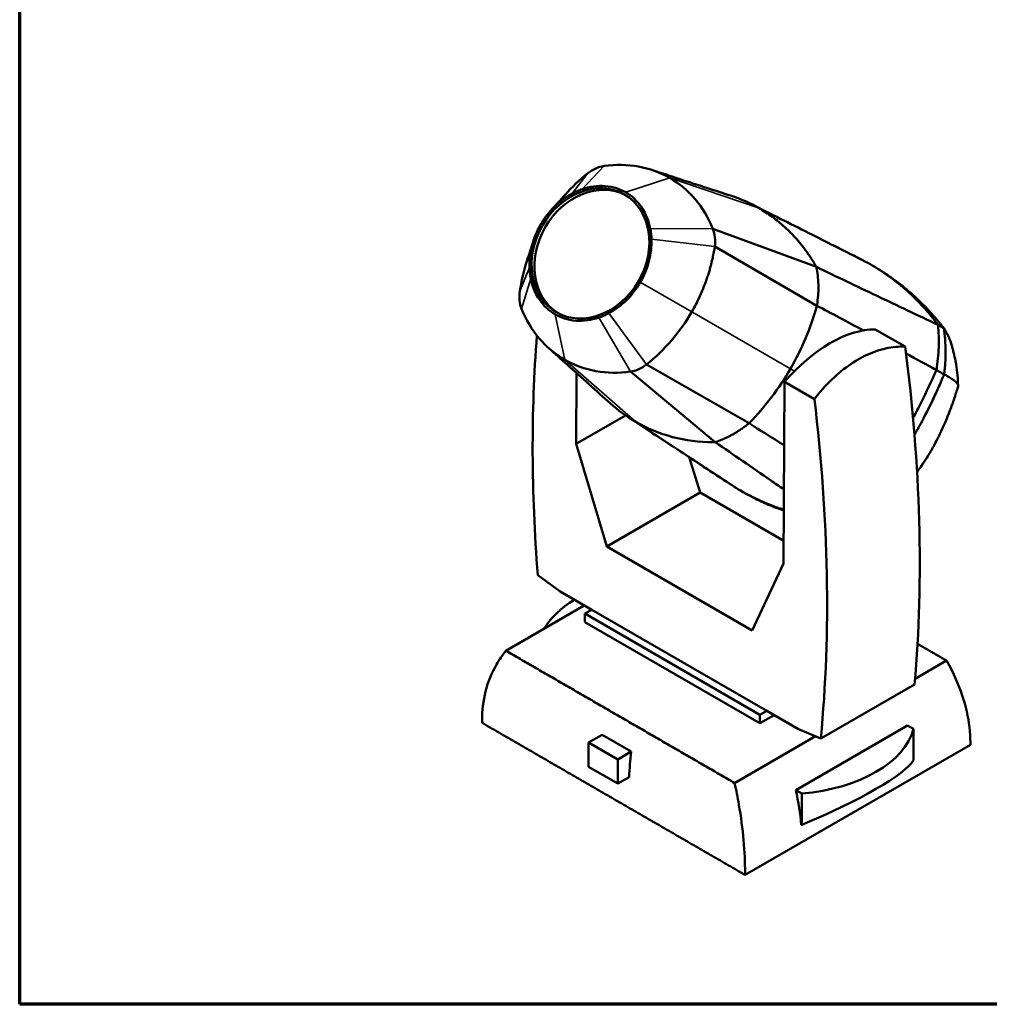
# Model space of a CAD drawing. Header units: millimetres. Extents: x 20 to 2980, y 20 to 2980.
# Tile 1 of 8: x 20 to 872, y 20 to 885. Entities that reach past the tile are written whole.
import ezdxf

# ---------------------------------------------------------------- set-up
doc = ezdxf.new("R2010")
doc.units = ezdxf.units.MM
for name, color, linetype, lineweight in [('Border (ISO)', 7, 'Continuous', 70), ('Visible (ISO)', 7, 'Continuous', 50), ('Visible Narrow (ISO)', 7, 'Continuous', 35)]:
    doc.layers.add(name, color=color, linetype=linetype, lineweight=lineweight)

# ---------------------------------------------------------------- blocks, each defined once
blk = doc.blocks.new('Borders Chauvet')
at = {"layer": 'Border (ISO)'}
for p, q in [((20, 20), (20, 2980)), ((2980, 20), (20, 20))]:
    blk.add_line(p, q, dxfattribs=at)

msp = doc.modelspace()

# ---------------------------------------------------------------- linework, layer by layer
at = {"layer": 'Visible (ISO)'}
for p, q in [((669.77, 719.68), (669.79, 719.66)), ((720.11, 668.1), (629.21, 701.65)), ((720.59, 634.07), (630.83, 686.22)), ((606.37, 621.74), (606.37, 621.74)), ((798.22, 598.07), (771.93, 613.24)), ((590.19, 600.54), (590.19, 600.54)), ((660.94, 530.74), (570.88, 582.4)), ((701.29, 585.71), (701.29, 585.71)), ((509.11, 512.6), (509.4, 574.87)), ((631.22, 514.13), (556.71, 576.08)), ((693.16, 571.63), (693.16, 571.63)), ((692.12, 567.16), (691.39, 407.36)), ((718.4, 551.98), (692.12, 567.16)), ((552.44, 537.61), (509.11, 512.6)), ((536.07, 422.41), (509.11, 512.6)), ((603.62, 516.46), (603.62, 516.46)), ((608.44, 500.79), (618, 469.72)), ((618, 469.72), (536.07, 422.41)), ((618, 469.72), (691.48, 427.29)), ((663.77, 348.68), (536.07, 422.41)), ((691.39, 407.36), (663.77, 348.68)), ((475.26, 397.22), (494.86, 382.9)), ((522.67, 366.85), (494.86, 382.9)), ((447.31, 330.81), (516.2, 370.58)), ((516.66, 363.38), (522.67, 366.85)), ((676.59, 277.98), (522.67, 366.85)), ((516.66, 363.38), (670.58, 274.51)), ((516.66, 356), (516.66, 363.38)), ((670.58, 267.14), (516.66, 356)), ((834.61, 322.05), (806.92, 306.07)), ((724.03, 253.59), (806.51, 301.21)), ((676.59, 277.98), (670.58, 274.51)), ((704.4, 261.92), (676.59, 277.98)), ((670.58, 274.51), (670.58, 267.14)), ((682.98, 274.29), (670.58, 267.14)), ((800.32, 265.07), (701.98, 208.28)), ((704.4, 261.92), (724.03, 253.59)), ((805.63, 262), (800.32, 265.07)), ((805.63, 262), (805.63, 234.59)), ((531.77, 256.95), (519.85, 250.07)), ((531.77, 256.95), (557.44, 242.12)), ((719.42, 255.55), (648.31, 214.49)), ((519.85, 228.84), (519.85, 250.07)), ((519.85, 250.07), (545.52, 235.24)), ((657.48, 133.73), (855.46, 248.03)), ((557.44, 242.12), (545.52, 235.24)), ((545.52, 235.24), (545.52, 214.02)), ((545.52, 214.02), (519.85, 228.84)), ((555.51, 219.79), (545.52, 214.02)), ((707.31, 205.2), (701.98, 208.28)), ((707.31, 177.81), (707.31, 205.2)), ((706.8, 177.71), (707.31, 177.81))]:
    msp.add_line(p, q, dxfattribs=at)
for centre, major_axis, ratio, start_param, end_param in [((532.33, 727.43), (15.5, 26.85), 0.816497, 0.569224, 1.118053), ((528.55, 637.66), (62.77, 108.72), 0.816497, 0.000545, 0.569224), ((576.46, 648.52), (68.39, 118.46), 0.816497, 1.118053, 1.32769), ((528.49, 637.69), (62.77, 108.72), 0.816497, 5.713962, 6.283038), ((524.11, 678.61), (-29.9, -51.79), 0.816497, 3.171159, 6.253619), ((604.33, 685.86), (-15.5, -26.85), 0.816497, 2.02354, 2.572369), ((576.35, 648.33), (68.39, 118.46), 0.816497, 1.813803, 2.02354), ((485.95, 647.09), (15.5, 26.85), 0.816497, 2.02354, 2.572369), ((561.8, 695.25), (-62.77, -108.72), 0.816497, 5.713962, 6.28264), ((513.83, 684.43), (68.39, 118.46), 0.816497, 4.259646, 4.713006), ((1476.62, -65.02), (-705.59, 1235.09), 0.580366, 0.707161, 0.887482), ((732.02, 497.81), (63.23, 109.51), 0.57735, 0.322733, 1.248064), ((-194.85, 994.04), (-716.76, 1228.64), 0.574319, 3.824962, 4.07854), ((561.74, 695.29), (-62.77, -108.72), 0.816497, 0.000148, 0.569224), ((557.95, 605.52), (15.5, 26.85), 0.816497, 3.710816, 4.259646), ((-276.28, 947.02), (705.59, -1235.09), 0.580366, 0.688606, 0.942184), ((592.57, 328.31), (-117.79, 0.1), 0.577909, 5.518133, 5.95561), ((689.23, 272.4), (117.79, 0), 0.57735, 4.866505, 6.129633), ((845.55, 362.7), (-205.64, -356.18), 0.57735, 5.361075, 5.424629), ((689.23, 193.4), (117.53, 46.62), 0.168013, 4.799959, 6.063086), ((589.54, 232.74), (83.28, -144.24), 0.57735, 0.878757, 1.087525)]:
    msp.add_ellipse(centre, major_axis=major_axis, ratio=ratio, start_param=start_param, end_param=end_param, dxfattribs=at)
msp.add_ellipse((521.61, 680.06), major_axis=(29.9, 51.79), ratio=0.816497, dxfattribs=at)
for points, knots in [([(575.96, 753.3), (592.42, 747.87), (608.64, 742.55), (631.35, 735.15), (638.08, 732.96), (644.76, 730.79)], [0.081606, 0.081606, 0.081606, 0.081606, 10.000494, 10.000494, 14.224007, 14.224007, 14.224007, 14.224007]), ([(505.51, 732.67), (506.95, 733.45), (508.42, 734.16), (511.39, 735.45), (512.88, 736.03), (514.39, 736.54)], [0, 0, 0, 0, 0.525923, 0.525923, 1.051846, 1.051846, 1.051846, 1.051846]), ([(514.39, 736.54), (521.04, 738.81), (527.86, 739.72), (541.63, 738.71), (547.73, 736.51), (552.59, 733.71)], [0, 0, 0, 0, 2.324901, 2.324901, 4.912866, 4.912866, 4.912866, 4.912866]), ([(477.82, 705.36), (481.17, 711.18), (485.31, 716.53), (494.73, 725.83), (499.97, 729.71), (505.51, 732.67)], [0, 0, 0, 0, 2.013615, 2.013615, 4.040082, 4.040082, 4.040082, 4.040082]), ([(552.59, 733.71), (558.07, 730.54), (562.81, 726.1), (570.59, 714.69), (572.93, 708.15), (574.14, 702.04)], [0, 0, 0, 0, 2.324901, 2.324901, 4.912868, 4.912868, 4.912868, 4.912868]), ([(663.26, 723.19), (680.05, 714.74), (696.78, 706.32), (728.57, 690.32), (743.64, 682.74), (758.62, 675.21)], [0, 0, 0, 0, 10.000024, 10.000024, 19.0727, 19.0727, 19.0727, 19.0727]), ([(669.79, 719.66), (671.81, 718.5), (673.8, 717.28), (675.75, 716), (677.71, 714.73), (679.63, 713.4), (681.51, 712.02), (683.4, 710.64), (685.25, 709.21), (687.06, 707.73), (688.88, 706.25), (690.65, 704.72), (692.39, 703.14), (694.13, 701.55), (695.84, 699.92), (697.5, 698.24), (698.37, 697.36), (699.23, 696.47), (700.08, 695.56), (700.93, 694.65), (701.76, 693.73), (702.59, 692.8), (703.42, 691.87), (704.23, 690.92), (705.04, 689.96), (705.84, 689), (706.63, 688.03), (707.41, 687.05), (708.19, 686.06), (708.96, 685.07), (709.71, 684.06), (710.47, 683.05), (711.21, 682.03), (711.94, 681), (712.67, 679.97), (713.39, 678.93), (714.1, 677.87), (714.8, 676.82), (715.5, 675.75), (716.18, 674.68), (716.86, 673.6), (717.52, 672.51), (718.18, 671.42), (718.51, 670.85), (718.85, 670.29), (719.17, 669.72), (719.49, 669.18), (719.8, 668.64), (720.11, 668.1)], [0.0003479, 0.0003479, 0.0003479, 0.0003479, 0.0979975, 0.0979975, 0.0979975, 0.1956472, 0.1956472, 0.1956472, 0.2932968, 0.2932968, 0.2932968, 0.3909464, 0.3909464, 0.3909464, 0.4885959, 0.4885959, 0.4885959, 0.5397365, 0.5397365, 0.5397365, 0.5908769, 0.5908769, 0.5908769, 0.6420173, 0.6420173, 0.6420173, 0.6931576, 0.6931576, 0.6931576, 0.744298, 0.744298, 0.744298, 0.7954384, 0.7954384, 0.7954384, 0.8465788, 0.8465788, 0.8465788, 0.8977192, 0.8977192, 0.8977192, 0.9488596, 0.9488596, 0.9488596, 0.975031, 0.975031, 0.975031, 1, 1, 1, 1]), ([(468, 667.7), (467.79, 673.99), (468.55, 680.5), (471.88, 693.32), (474.46, 699.55), (477.82, 705.36)], [0, 0, 0, 0, 2.015289, 2.015289, 4.043463, 4.043463, 4.043463, 4.043463]), ([(574.14, 702.04), (574.45, 700.48), (574.7, 698.89), (575.06, 695.68), (575.18, 694.06), (575.23, 692.41)], [0, 0, 0, 0, 0.525923, 0.525923, 1.051846, 1.051846, 1.051846, 1.051846]), ([(575.23, 692.41), (575.44, 686.12), (574.69, 679.64), (571.34, 666.81), (568.77, 660.57), (565.41, 654.75)], [0, 0, 0, 0, 2.015825, 2.015825, 4.032862, 4.032862, 4.032862, 4.032862]), ([(630.83, 686.22), (630.44, 683.61), (629.88, 680.34), (628.8, 675.13), (628.11, 672.2), (627.45, 669.6), (627.1, 668.3), (626.66, 666.69), (626.1, 664.75), (625.33, 662.17), (624.29, 658.96), (621.8, 651.83), (617.55, 641.57), (613.03, 632.89), (610.59, 628.66)], [0, 0, 0, 0, 0.819296, 1.02412, 1.638591, 1.741003, 1.843415, 2.048239, 2.253063, 2.457887, 2.867535, 3.277183, 4.744908, 6.212633, 6.212633, 6.212633, 6.212633]), ([(469.08, 658.08), (468.77, 659.64), (468.53, 661.22), (468.17, 664.43), (468.05, 666.06), (468, 667.7)], [0, 0, 0, 0, 0.525923, 0.525923, 1.051846, 1.051846, 1.051846, 1.051846]), ([(827.05, 617.2), (809.18, 625.68), (791.31, 634.18), (755.67, 651.14), (737.87, 659.62), (720.11, 668.1)], [0, 0, 0, 0, 9.566766, 9.566766, 19.109099, 19.109099, 19.109099, 19.109099]), ([(720.11, 668.1), (720.24, 667.44), (720.36, 666.79), (721.4, 661.17), (721.88, 656.04), (721.97, 645.58), (721.57, 640.27), (720.69, 634.66), (720.64, 634.37), (720.59, 634.07)], [0.611643, 0.611643, 0.611643, 0.611643, 1.612259, 1.612259, 9.191505, 9.191505, 16.770825, 16.770825, 17.189888, 17.189888, 17.189888, 17.189888]), ([(768.2, 670.04), (779.59, 663.47), (790.28, 655.7), (810, 637.99), (819.01, 628.07), (827.05, 617.2)], [-9.669185, -9.669185, -9.669185, -9.669185, -4.833159, -4.833159, 0, 0, 0, 0]), ([(770.99, 668.4), (771.12, 668.32), (771.25, 668.24), (772.87, 667.29), (774.36, 666.4), (776, 665.39), (776.18, 665.28), (776.37, 665.16)], [0.4468157, 0.4468157, 0.4468157, 0.4468157, 0.4926571, 0.4926571, 1.010639, 1.010639, 1.0756353, 1.0756353, 1.0756353, 1.0756353]), ([(490.62, 626.42), (485.15, 629.58), (480.41, 634.02), (472.64, 645.43), (470.29, 651.97), (469.08, 658.08)], [0, 0, 0, 0, 2.323654, 2.323654, 4.910214, 4.910214, 4.910214, 4.910214]), ([(832.38, 614.17), (832.15, 614.44), (831.89, 614.74), (831.24, 615.51), (830.99, 615.81), (829.98, 617.02), (829.62, 617.46), (828.34, 619.05), (826.77, 620.99), (820.86, 627.84), (817.42, 631.53), (809.13, 639.89), (804.35, 644.3), (794.92, 652.22), (790.4, 655.7), (782.62, 661.16), (779.54, 663.2), (776.37, 665.16)], [-3.460187, -3.460187, -3.460187, -3.460187, -3.372501, -3.372501, -3.296175, -3.296175, -3.054991, -3.054991, -2.863049, -2.863049, -2.567644, -2.567644, -2.184893, -2.184893, -1.83762, -1.83762, -1.614721, -1.614721, -1.614721, -1.614721]), ([(537.72, 627.44), (543.27, 630.41), (548.52, 634.32), (557.95, 643.61), (562.06, 648.94), (565.41, 654.75)], [0, 0, 0, 0, 2.013615, 2.013615, 4.040082, 4.040082, 4.040082, 4.040082]), ([(720.59, 634.07), (720.51, 633.78), (720.43, 633.49), (717.71, 623.76), (714.45, 614.42), (706.75, 596.15), (702.32, 587.22), (697.35, 578.6)], [1.463152, 1.463152, 1.463152, 1.463152, 1.569046, 1.569046, 5.001619, 5.001619, 8.434283, 8.434283, 8.434283, 8.434283]), ([(528.84, 623.57), (522.19, 621.31), (515.37, 620.39), (501.58, 621.41), (495.48, 623.61), (490.62, 626.42)], [0, 0, 0, 0, 2.326148, 2.326148, 4.915521, 4.915521, 4.915521, 4.915521]), ([(528.84, 623.57), (530.35, 624.09), (531.84, 624.67), (534.81, 625.96), (536.27, 626.67), (537.72, 627.44)], [0, 0, 0, 0, 0.525923, 0.525923, 1.051846, 1.051846, 1.051846, 1.051846]), ([(827.05, 617.2), (827.68, 610.76), (827.87, 604.19), (827.39, 590.92), (826.71, 584.23), (825.59, 577.53)], [0.000001, 0.000001, 0.000001, 0.000001, 2.098952, 2.098952, 4.198266, 4.198266, 4.198266, 4.198266]), ([(827.05, 617.17), (827.35, 616.98), (827.58, 616.86), (828.68, 616.22), (828.99, 616.03), (829.99, 615.44), (830.32, 615.25), (830.98, 614.86), (831.1, 614.79), (831.75, 614.4), (831.9, 614.31), (832.27, 614.1)], [0.0044794, 0.0044794, 0.0044794, 0.0044794, 0.189891, 0.189891, 0.3011397, 0.3011397, 0.4231073, 0.4231073, 0.4461957, 0.4461957, 0.5369632, 0.5369632, 0.5369632, 0.5369632]), ([(832.27, 614.1), (832.28, 614.11), (832.3, 614.12), (832.34, 614.15), (832.36, 614.16), (832.38, 614.17)], [-0.07051315, -0.07051315, -0.07051315, -0.07051315, -0.03581429, -0.03581429, 0, 0, 0, 0]), ([(832.27, 614.1), (832.48, 612.19), (832.69, 610.67), (833.04, 607.46), (833.19, 605.78), (833.56, 600.73), (833.69, 597.35), (833.71, 590.57), (833.61, 587.17), (833.27, 582.08), (833.13, 580.38), (832.74, 576.55), (832.52, 574.93), (832.36, 573.59)], [0.000032, 0.000032, 0.000032, 0.000032, 0.616059, 0.616059, 1.2866, 1.2866, 2.626902, 2.626902, 3.960903, 3.960903, 4.627736, 4.627736, 5.463921, 5.463921, 5.463921, 5.463921]), ([(839.16, 598.96), (839.16, 598.98), (839.15, 599.01), (838.5, 601.48), (837.61, 603.98), (836.19, 607.14), (835.9, 607.77), (835.35, 608.88), (835.11, 609.36), (834.49, 610.52), (834.16, 611.14), (833.28, 612.63), (832.95, 613.14), (832.38, 614.17)], [-5.921969, -5.921969, -5.921969, -5.921969, -5.887415, -5.887415, -2.904645, -2.904645, -2.163027, -2.163027, -1.596675, -1.596675, -0.730539, -0.730539, -0.000661, -0.000661, -0.000661, -0.000661]), ([(798.22, 598.07), (796.21, 598.15), (794.17, 598.13), (786.25, 597.67), (780.23, 596.51), (768.32, 592.67), (762.42, 589.99), (751.19, 583.51), (745.47, 579.48), (734.3, 569.99), (728.84, 564.52), (721.89, 556.4), (720.13, 554.22), (718.4, 551.98)], [32.57704, 32.57704, 32.57704, 32.57704, 33.414064, 33.414064, 35.797371, 35.797371, 38.180678, 38.180678, 40.563984, 40.563984, 42.947291, 42.947291, 43.784315, 43.784315, 43.784315, 43.784315]), ([(839.16, 598.96), (839.39, 598.11), (839.61, 597.26), (839.86, 596.33), (839.88, 596.25), (839.92, 596.11), (839.93, 596.06), (839.95, 596), (839.95, 595.99), (840.19, 595.1), (840.32, 594.6), (841.03, 591.82), (841.53, 589.71), (843.34, 581.12), (844.16, 573.89), (844.56, 566.53), (844.62, 564.93), (844.72, 563.46)], [0, 0, 0, 0, 0.276247, 0.276247, 0.302146, 0.302146, 0.320052, 0.320052, 0.32229, 0.32229, 0.608798, 0.608798, 1.468437, 1.468437, 4.052608, 4.052608, 4.978904, 4.978904, 4.978904, 4.978904]), ([(539.27, 548.03), (526.92, 559.15), (514.28, 570.5), (495.99, 586.87), (490.52, 591.76), (485.02, 596.67)], [0, 0, 0, 0, 10.000647, 10.000647, 14.223584, 14.223584, 14.223584, 14.223584]), ([(697.35, 578.6), (692.34, 569.93), (686.79, 561.59), (674.74, 545.71), (668.24, 538.19), (661.21, 531.01), (661.07, 530.88), (660.94, 530.74)], [0, 0, 0, 0, 3.029427, 3.029427, 6.058773, 6.058773, 6.118233, 6.118233, 6.118233, 6.118233]), ([(825.59, 577.53), (821.37, 567.88), (816.88, 558.33), (809.83, 544.39), (807.49, 539.91), (805.09, 535.45)], [0, 0, 0, 0, 3.169813, 3.169813, 4.688902, 4.688902, 4.688902, 4.688902]), ([(806.35, 520.55), (806.67, 521.1), (807.01, 521.69), (807.97, 523.37), (808.54, 524.39), (809.38, 525.89), (809.65, 526.38), (811.32, 529.38), (816.03, 537.9), (823.94, 554.4), (825.78, 558.4), (828.15, 563.77), (828.89, 565.48), (830.24, 568.62), (830.66, 569.62), (831.29, 571.09), (831.51, 571.61), (831.96, 572.65), (832.15, 573.09), (832.36, 573.59)], [6.62168, 6.62168, 6.62168, 6.62168, 6.776947, 6.776947, 7.020741, 7.020741, 7.127872, 7.127872, 7.655972, 7.655972, 7.856391, 7.856391, 7.987702, 7.987702, 8.050544, 8.050544, 8.081943, 8.081943, 8.117157, 8.117157, 8.117157, 8.117157]), ([(832.36, 573.59), (831.96, 573.83), (831.73, 573.96), (830.77, 574.52), (830.57, 574.64), (829.66, 575.16), (829.41, 575.31), (828.51, 575.83), (827.93, 576.17), (826.96, 576.73), (826.8, 576.82), (826.09, 577.24), (825.88, 577.36), (825.59, 577.53)], [-1.645314, -1.645314, -1.645314, -1.645314, -1.097718, -1.097718, -0.750378, -0.750378, -0.612741, -0.612741, -0.350656, -0.350656, -0.182458, -0.182458, -0.003415, -0.003415, -0.003415, -0.003415]), ([(844.74, 563.16), (844.71, 563.53), (844.71, 563.67), (844.63, 564.01), (844.62, 564.09), (844.57, 564.26), (844.54, 564.35), (844.45, 564.57), (844.39, 564.71), (844.29, 564.92), (844.25, 565), (844.16, 565.16), (844.11, 565.25), (843.9, 565.58), (843.72, 565.83), (843.41, 566.23), (843.28, 566.37), (842.8, 566.91), (842.39, 567.31), (841.41, 568.16), (840.84, 568.62), (839.24, 569.78), (838.11, 570.5), (836.49, 571.45), (836.15, 571.64), (835.53, 571.99), (835.27, 572.14), (834.78, 572.41), (834.58, 572.51), (833.47, 573.1), (833.04, 573.4), (832.36, 573.59)], [-5.431374, -5.431374, -5.431374, -5.431374, -4.969481, -4.969481, -4.845523, -4.845523, -4.669068, -4.669068, -4.435713, -4.435713, -4.300975, -4.300975, -4.147156, -4.147156, -3.737688, -3.737688, -3.504136, -3.504136, -2.883097, -2.883097, -2.234282, -2.234282, -1.261353, -1.261353, -1.019893, -1.019893, -0.834618, -0.834618, -0.681121, -0.681121, -0.000274, -0.000274, -0.000274, -0.000274]), ([(844.74, 563.16), (843.84, 560.51), (843.27, 558.2), (840.1, 548.79), (838.87, 545.37), (834.86, 534.92), (831.92, 528.08), (825.84, 515.39), (823.58, 511.24), (821.28, 506.95), (821.08, 506.65), (819, 503.25), (816.11, 498.55), (810.81, 490.88), (809.72, 489.33), (808.61, 487.79)], [0.000001, 0.000001, 0.000001, 0.000001, 0.848339, 0.848339, 1.384402, 1.384402, 2.455164, 2.455164, 3.414029, 3.414029, 3.806301, 3.806301, 4.033386, 4.033386, 4.091478, 4.091478, 4.091478, 4.091478]), ([(644.32, 477.23), (628.87, 487.38), (613.32, 497.59), (583.64, 517.08), (569.51, 526.36), (555.34, 535.66)], [0, 0, 0, 0, 10.00006, 10.00006, 19.018727, 19.018727, 19.018727, 19.018727]), ([(631.22, 514.13), (630.6, 514.13), (629.97, 514.13), (617.18, 514.14), (605.25, 515.64), (582.39, 521.64), (571.5, 526.1), (561.4, 531.93)], [2.572842, 2.572842, 2.572842, 2.572842, 3.04742, 3.04742, 12.276225, 12.276225, 21.478732, 21.478732, 21.478732, 21.478732]), ([(660.94, 530.74), (660.79, 530.62), (660.64, 530.5), (660.49, 530.38), (660.17, 530.11), (659.81, 529.82), (659.44, 529.53), (659.06, 529.23), (658.67, 528.92), (658.3, 528.64), (658.11, 528.49), (657.92, 528.35), (657.75, 528.22), (657.58, 528.09), (657.42, 527.97), (657.26, 527.85), (657.09, 527.72), (656.91, 527.6), (656.74, 527.47), (656.56, 527.33), (656.38, 527.2), (656.19, 527.07), (655.63, 526.66), (655.04, 526.24), (654.5, 525.86), (654.32, 525.74), (654.14, 525.61), (653.97, 525.49), (653.61, 525.25), (653.26, 525.01), (652.89, 524.77), (652.52, 524.52), (652.14, 524.27), (651.75, 524.02), (651.37, 523.78), (650.99, 523.54), (650.63, 523.31), (650.26, 523.08), (649.91, 522.86), (649.54, 522.63), (648.81, 522.19), (648.01, 521.72), (647.24, 521.28), (646.81, 521.04), (646.39, 520.81), (645.96, 520.57), (645.53, 520.34), (645.09, 520.1), (644.65, 519.86), (643.77, 519.4), (642.89, 518.95), (641.99, 518.52), (641.55, 518.31), (641.11, 518.1), (640.67, 517.89), (640.22, 517.68), (639.77, 517.48), (639.33, 517.28), (639.11, 517.18), (638.89, 517.09), (638.65, 516.98), (637.94, 516.67), (637.11, 516.33), (636.42, 516.05), (636.18, 515.95), (635.96, 515.87), (635.76, 515.79), (635.56, 515.71), (635.39, 515.64), (635.24, 515.58), (635.08, 515.52), (634.94, 515.47), (634.79, 515.41), (634.64, 515.36), (634.47, 515.29), (634.29, 515.23), (633.95, 515.1), (633.56, 514.96), (633.11, 514.8), (632.48, 514.58), (631.85, 514.35), (631.22, 514.13)], [0.067144, 0.067144, 0.067144, 0.067144, 0.092258, 0.092258, 0.092258, 0.147232, 0.147232, 0.147232, 0.203753, 0.203753, 0.203753, 0.232558, 0.232558, 0.232558, 0.261703, 0.261703, 0.261703, 0.291168, 0.291168, 0.291168, 0.32093, 0.32093, 0.32093, 0.411721, 0.411721, 0.411721, 0.442382, 0.442382, 0.442382, 0.504086, 0.504086, 0.504086, 0.566042, 0.566042, 0.566042, 0.62793, 0.62793, 0.62793, 0.689433, 0.689433, 0.689433, 0.809975, 0.809975, 0.809975, 0.876723, 0.876723, 0.876723, 0.941796, 0.941796, 0.941796, 1.069317, 1.069317, 1.069317, 1.13259, 1.13259, 1.13259, 1.196049, 1.196049, 1.196049, 1.22797, 1.22797, 1.22797, 1.325133, 1.325133, 1.325133, 1.358186, 1.358186, 1.358186, 1.391687, 1.391687, 1.391687, 1.425714, 1.425714, 1.425714, 1.460362, 1.460362, 1.460362, 1.527682, 1.527682, 1.527682, 1.621449, 1.621449, 1.621449, 1.621449]), ([(631.22, 514.13), (647.44, 502.99), (663.68, 491.82), (683.84, 477.94), (687.76, 475.24), (691.69, 472.54)], [0, 0, 0, 0, 9.528917, 9.528917, 11.830921, 11.830921, 11.830921, 11.830921]), ([(691.61, 454.82), (690.95, 455.03), (690.29, 455.24), (677.04, 459.56), (664.96, 464.94), (653.57, 471.52)], [4.582238, 4.582238, 4.582238, 4.582238, 4.833509, 4.833509, 9.66988, 9.66988, 9.66988, 9.66988]), ([(661.88, 466.89), (660.36, 467.7), (658.82, 468.55), (657, 469.58), (656.7, 469.75), (656.4, 469.92)], [0, 0, 0, 0, 0.524733, 0.524733, 0.6281765, 0.6281765, 0.6281765, 0.6281765]), ([(691.6, 453.97), (687.03, 455.54), (682.55, 457.25), (673.79, 460.95), (669.45, 462.97), (664.14, 465.68), (663, 466.28), (661.88, 466.88)], [-2.056248, -2.056248, -2.056248, -2.056248, -1.8243892, -1.8243892, -1.5939115, -1.5939115, -1.5273102, -1.5273102, -1.5273102, -1.5273102]), ([(426.3, 267.45), (426.29, 268.12), (426.29, 268.79), (426.3, 278.11), (427.33, 286.78), (431.59, 303.4), (434.8, 311.35), (441.44, 322.94), (444.24, 327.01), (447.31, 330.81)], [-76.496863, -76.496863, -76.496863, -76.496863, -76.252501, -76.252501, -73.076362, -73.076362, -69.900222, -69.900222, -68.025483, -68.025483, -68.025483, -68.025483]), ([(855.46, 248.03), (855.47, 248.78), (855.48, 249.53), (855.47, 258.92), (854.43, 268.07), (850.18, 286.77), (846.96, 296.31), (840.37, 311.23), (837.62, 316.68), (834.61, 322.05)], [-25.696202, -25.696202, -25.696202, -25.696202, -25.420069, -25.420069, -22.243925, -22.243925, -19.067781, -19.067781, -17.22368, -17.22368, -17.22368, -17.22368]), ([(648.31, 214.49), (649.71, 208.2), (650.96, 201.88), (653.91, 184.85), (655.29, 174.24), (657.08, 154.13), (657.5, 144.63), (657.49, 135.22), (657.49, 134.47), (657.48, 133.73)], [-84.441224, -84.441224, -84.441224, -84.441224, -82.597122, -82.597122, -79.420979, -79.420979, -76.244835, -76.244835, -75.968702, -75.968702, -75.968702, -75.968702])]:
    msp.add_open_spline(points, degree=3, knots=knots, dxfattribs=at)
for points in [[(488.33, 719.46), (491.65, 722.96), (495.25, 726.93), (499.05, 731.23)], [(644.76, 730.79), (653.75, 727.87), (662.1, 724.1), (669.77, 719.68)], [(466.02, 674.03), (467.84, 679.47), (469.48, 684.58), (470.86, 689.21)], [(758.62, 675.21), (761.86, 673.58), (765.06, 671.86), (768.2, 670.04)], [(761.49, 612.3), (747.85, 619.64), (733.13, 627.51), (720.59, 634.07)], [(825.59, 577.53), (816.89, 582.28), (807.92, 587.16), (798.99, 592.01)], [(539.27, 548.03), (546.1, 541.88), (553.51, 536.49), (561.4, 531.93)], [(660.94, 530.74), (670.28, 524.86), (681.17, 518.09), (691.86, 511.47)], [(653.57, 471.52), (650.43, 473.33), (647.35, 475.24), (644.32, 477.23)]]:
    msp.add_open_spline(points, degree=3, dxfattribs=at)
for points, weights in [([(447.31, 330.81), (547.8, 272.66), (648.31, 214.49)], [1, 0.999999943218, 1]), ([(834.61, 322.05), (821.82, 329.45), (809.04, 336.84)], [1, 0.999999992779, 0.999999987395]), ([(657.48, 133.73), (541.89, 200.59), (426.3, 267.45)], [1, 0.999999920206, 1])]:
    msp.add_rational_spline(points, weights, degree=2, dxfattribs=at)
at = {"layer": 'Visible Narrow (ISO)'}
for p, q in [((533.58, 756.86), (514.39, 736.54)), ((519.4, 750.55), (505.51, 732.67)), ((591.27, 746.41), (552.59, 733.71)), ((669.77, 719.68), (591.27, 746.41)), ((768.2, 670.04), (669.79, 719.66)), ((629.21, 701.65), (574.14, 702.04)), ((630.83, 686.22), (575.23, 692.41)), ((459.46, 646.73), (468, 667.7)), ((461.08, 631.3), (469.08, 658.08)), ((610.59, 628.66), (565.41, 654.75)), ((498.98, 586.56), (490.62, 626.42)), ((556.71, 576.08), (528.84, 623.57)), ((570.88, 582.4), (537.72, 627.44)), ((697.35, 578.6), (610.59, 628.66)), ((561.4, 531.93), (498.98, 586.56)), ((700.85, 576.58), (697.35, 578.6)), ((653.57, 471.52), (561.4, 531.93))]:
    msp.add_line(p, q, dxfattribs=at)

# ---------------------------------------------------------------- block references
msp.add_blockref('Borders Chauvet', (0, 0))

doc.saveas('drawing.dxf')
